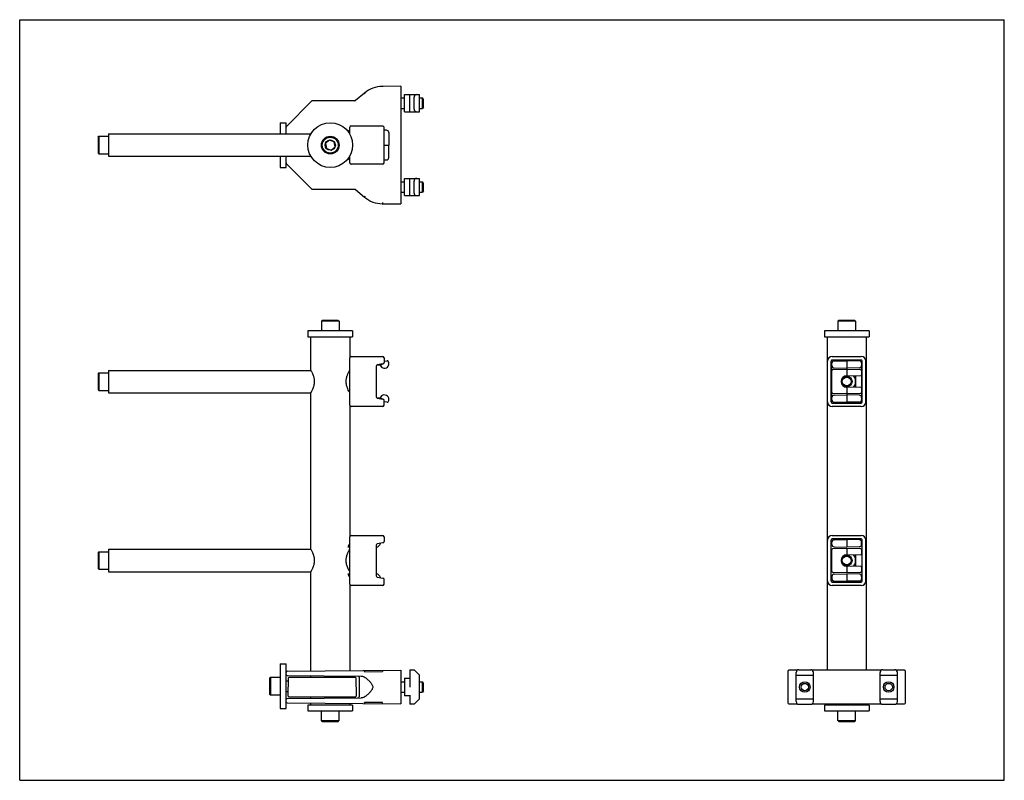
# Model space of a CAD drawing. Header units: inches. Extents: x 0 to 22, y 0 to 17.
import ezdxf

# ---------------------------------------------------------------- set-up
doc = ezdxf.new("R2010")
doc.units = ezdxf.units.IN
doc.header["$LTSCALE"] = 1.21
doc.header["$MEASUREMENT"] = 0
doc.layers.get('0').update_dxf_attribs({"linetype": 'CONTINUOUS'})
for name, color, linetype in [('206189_HH_206189_04_1_BL15', 7, 'CONTINUOUS'), ('206380_1_BL4', 7, 'CONTINUOUS'), ('206381_206381_1_BL6', 7, 'CONTINUOUS'), ('206383_206383_1_BL13', 7, 'CONTINUOUS'), ('206383_206383_1_BL16', 7, 'CONTINUOUS'), ('206397_206397_1_BL17', 7, 'CONTINUOUS'), ('206397_206397_1_BL20', 7, 'CONTINUOUS'), ('206685_1_BL18', 7, 'CONTINUOUS'), ('206685_1_BL5', 7, 'CONTINUOUS'), ('206692_1_BL10', 7, 'CONTINUOUS'), ('206692_1_BL11', 7, 'CONTINUOUS'), ('807_2859_91760A321_1_BL19', 7, 'CONTINUOUS'), ('807_2859_91760A321_1_BL8', 7, 'CONTINUOUS'), ('807_920_1_BL21', 7, 'CONTINUOUS'), ('807_920_1_BL22', 7, 'CONTINUOUS'), ('911_710_911_710_1_BL14', 7, 'CONTINUOUS'), ('911_710_911_710_1_BL2', 7, 'CONTINUOUS'), ('911_710_911_710_1_BL3', 7, 'CONTINUOUS'), ('9206XXM_9206150M_1_BL0', 7, 'CONTINUOUS'), ('9206XXM_9206150M_1_BL9', 7, 'CONTINUOUS'), ('9206XXM_920616M_1_BL12', 7, 'CONTINUOUS'), ('9206XXM_920616M_1_BL7', 7, 'CONTINUOUS'), ('9206XXM_920675M_1_BL1', 7, 'CONTINUOUS')]:
    doc.layers.add(name, color=color, linetype=linetype)

# ---------------------------------------------------------------- blocks, each defined once
blk = doc.blocks.new('9206XXM_9206150M_1_BL0', base_point=(10.174, 11.555))
at = {"layer": '9206XXM_9206150M_1_BL0', "color": 7, "linetype": 'CONTINUOUS'}
for p, q in [((1.75, 14.374), (1.77, 14.394)), ((1.75, 14.374), (1.75, 14.02)), ((1.77, 14.394), (1.77, 14)), ((1.77, 14.394), (1.986, 14.394)), ((1.75, 14.02), (1.77, 14)), ((1.77, 14), (1.986, 14)), ((1.75, 9.09), (1.77, 9.11)), ((1.75, 9.09), (1.75, 8.736)), ((1.77, 9.11), (1.77, 8.716)), ((1.77, 9.11), (1.986, 9.11)), ((1.75, 8.736), (1.77, 8.716)), ((1.77, 8.716), (1.986, 8.716))]:
    blk.add_line(p, q, dxfattribs=at)
for radius in [0.118, 0.0984]:
    blk.add_circle((18.479, 8.913), radius, dxfattribs=at)
blk = doc.blocks.new('9206XXM_920675M_1_BL1', base_point=(12.709, 1.432))
at = {"layer": '9206XXM_920675M_1_BL1', "color": 7, "linetype": 'CONTINUOUS'}
for p, q in [((6.742, 1.334), (6.742, 1.55)), ((7.136, 1.334), (7.136, 1.55)), ((18.283, 1.334), (18.283, 1.55)), ((18.676, 1.334), (18.676, 1.55)), ((6.742, 1.334), (7.136, 1.334)), ((6.762, 1.314), (6.742, 1.334)), ((7.116, 1.314), (7.136, 1.334)), ((18.283, 1.334), (18.676, 1.334)), ((18.302, 1.314), (18.283, 1.334)), ((18.657, 1.314), (18.676, 1.334)), ((6.762, 1.314), (7.116, 1.314)), ((18.302, 1.314), (18.657, 1.314))]:
    blk.add_line(p, q, dxfattribs=at)
blk = doc.blocks.new('911_710_911_710_1_BL2', base_point=(12.709, 1.615))
at = {"layer": '911_710_911_710_1_BL2', "color": 7, "linetype": 'CONTINUOUS'}
for p, q in [((7.439, 1.68), (6.439, 1.68)), ((6.439, 1.68), (6.439, 1.55)), ((6.439, 1.55), (7.439, 1.55)), ((7.439, 1.68), (7.439, 1.55)), ((18.979, 1.68), (17.979, 1.68)), ((17.979, 1.68), (17.979, 1.55)), ((17.979, 1.55), (18.979, 1.55)), ((18.979, 1.68), (18.979, 1.55))]:
    blk.add_line(p, q, dxfattribs=at)
blk = doc.blocks.new('911_710_911_710_1_BL3', base_point=(5.886, 8.151))
at = {"layer": '911_710_911_710_1_BL3', "color": 7, "linetype": 'CONTINUOUS'}
for p, q in [((5.821, 14.697), (5.821, 14.447)), ((5.821, 14.697), (5.951, 14.697)), ((5.951, 14.596), (5.951, 14.697)), ((5.951, 14.447), (5.951, 14.591)), ((5.821, 13.947), (5.821, 13.697)), ((5.951, 13.804), (5.951, 13.947)), ((5.821, 13.697), (5.951, 13.697)), ((5.951, 13.697), (5.951, 13.798)), ((5.821, 2.605), (5.951, 2.605)), ((5.821, 2.605), (5.821, 1.605)), ((5.951, 2.413), (5.951, 2.605)), ((5.951, 1.803), (5.951, 2.406)), ((5.821, 1.605), (5.951, 1.605)), ((5.951, 1.605), (5.951, 1.757))]:
    blk.add_line(p, q, dxfattribs=at)
blk = doc.blocks.new('206380_1_BL4', base_point=(12.873, 8.611))
at = {"layer": '206380_1_BL4', "color": 7, "linetype": 'CONTINUOUS'}
for p, q in [((8.518, 15.512), (8.103, 15.509)), ((8.103, 15.509), (8.103, 15.501)), ((8.518, 15.512), (8.518, 12.882)), ((7.488, 15.185), (6.54, 15.185)), ((7.705, 15.361), (7.504, 15.191)), ((7.721, 15.342), (7.705, 15.361)), ((6.522, 15.178), (5.958, 14.614)), ((5.951, 14.591), (5.951, 14.596)), ((5.951, 13.798), (5.951, 13.804)), ((5.958, 13.781), (6.522, 13.216)), ((6.54, 13.209), (7.488, 13.209)), ((7.504, 13.203), (7.705, 13.034)), ((7.705, 13.034), (7.709, 13.039)), ((8.103, 12.911), (8.103, 12.886)), ((8.103, 12.886), (8.518, 12.882)), ((5.976, 2.438), (8.518, 2.46)), ((7.705, 2.428), (8.103, 2.432)), ((8.103, 2.457), (8.103, 2.432)), ((8.518, 2.46), (8.518, 1.71)), ((17.164, 2.435), (17.164, 1.735)), ((17.374, 2.46), (17.189, 2.46)), ((19.249, 2.46), (17.71, 2.46)), ((19.769, 2.46), (19.585, 2.46)), ((19.794, 1.735), (19.794, 2.435)), ((5.951, 2.406), (5.951, 2.413)), ((5.976, 2.342), (7.628, 2.328)), ((7.583, 2.304), (7.583, 1.867)), ((7.707, 2.305), (7.707, 2.305)), ((7.721, 2.296), (7.721, 2.296)), ((5.951, 1.757), (5.951, 1.803)), ((5.976, 1.828), (7.628, 1.842)), ((7.707, 1.865), (7.707, 1.865)), ((7.721, 1.875), (7.721, 1.875)), ((5.976, 1.732), (8.518, 1.71)), ((8.103, 1.739), (7.705, 1.742)), ((8.103, 1.739), (8.103, 1.738)), ((17.189, 1.71), (17.374, 1.71)), ((17.71, 1.71), (19.249, 1.71)), ((19.585, 1.71), (19.769, 1.71))]:
    blk.add_line(p, q, dxfattribs=at)
for points in [[(7.628, 2.328), (7.64, 2.327), (7.656, 2.325), (7.672, 2.321), (7.686, 2.316), (7.699, 2.31), (7.707, 2.305)], [(7.707, 2.305), (7.711, 2.303), (7.714, 2.301), (7.718, 2.298), (7.721, 2.296)], [(7.721, 2.296), (7.732, 2.287), (7.747, 2.275), (7.762, 2.262), (7.777, 2.249), (7.791, 2.237), (7.805, 2.224), (7.818, 2.211), (7.83, 2.198), (7.842, 2.185), (7.852, 2.171), (7.862, 2.157), (7.871, 2.143), (7.879, 2.129), (7.884, 2.115), (7.888, 2.1), (7.889, 2.086), (7.888, 2.071), (7.885, 2.056), (7.879, 2.042), (7.872, 2.028), (7.863, 2.014), (7.853, 2), (7.842, 1.986), (7.83, 1.973), (7.818, 1.96), (7.805, 1.947), (7.792, 1.934), (7.778, 1.921), (7.763, 1.909), (7.748, 1.896), (7.732, 1.883), (7.721, 1.875)], [(7.707, 1.865), (7.699, 1.86), (7.686, 1.854), (7.671, 1.849), (7.656, 1.845), (7.64, 1.843), (7.628, 1.842)], [(7.721, 1.875), (7.718, 1.872), (7.715, 1.87), (7.711, 1.868), (7.707, 1.865)]]:
    blk.add_lwpolyline(points, dxfattribs=at)
for centre, radius, start, end in [((8.108, 14.884), 0.625, 90.5, 130.2173), ((6.54, 15.16), 0.025, 90, 135), ((7.488, 15.21), 0.025, 270, 310.2173), ((5.976, 14.596), 0.025, 135, 180), ((5.976, 13.798), 0.025, 180, 225), ((6.54, 13.234), 0.025, 225, 270), ((7.488, 13.184), 0.025, 49.7827, 90), ((8.108, 13.511), 0.625, 229.7827, 269.5), ((9.867, 11.236), 2.812, 139.7635, 140.1219), ((5.976, 2.413), 0.025, 90.5, 180), ((5.976, 2.367), 0.025, 181.3107, 269.5), ((7.558, 2.304), 0.025, 359.9999, 89.5), ((5.976, 1.803), 0.025, 90.5, 180), ((7.558, 1.867), 0.025, 270.5, 0.0003), ((5.976, 1.757), 0.025, 180, 269.5), ((10.24, 1.719), 2.138, 179.4815, 179.9433)]:
    blk.add_arc(centre, radius, start, end, dxfattribs=at)
for centre, major_axis, start_param, end_param in [((17.189, 2.435), (0.0177, -0.0177), 2.356233, 3.926953), ((19.769, 2.435), (0.0177, 0.0177), -0.78536, 0.78536), ((17.189, 1.735), (-0.0177, -0.0177), -0.78536, 0.78536), ((19.769, 1.735), (-0.0177, 0.0177), 2.356233, 3.926953)]:
    blk.add_ellipse(centre, major_axis=major_axis, ratio=0.999924, start_param=start_param, end_param=end_param, dxfattribs=at)
for points, knots in [([(7.705, 2.428), (7.705, 2.43), (7.705, 2.433), (7.706, 2.438), (7.707, 2.442), (7.709, 2.445), (7.709, 2.446)], [0, 0, 0, 0, 0.263862, 0.521914, 0.768712, 1, 1, 1, 1]), ([(7.709, 2.446), (7.71, 2.447), (7.712, 2.449), (7.714, 2.451), (7.717, 2.453), (7.72, 2.453), (7.721, 2.453)], [0, 0, 0, 0, 0.280144, 0.536953, 0.77417, 1, 1, 1, 1]), ([(7.721, 1.717), (7.72, 1.717), (7.717, 1.718), (7.714, 1.719), (7.712, 1.721), (7.709, 1.725), (7.707, 1.728), (7.706, 1.733), (7.705, 1.737), (7.705, 1.741), (7.705, 1.742)], [0, 0, 0, 0, 0.097599, 0.20024, 0.311229, 0.432409, 0.563699, 0.70373, 0.850313, 1, 1, 1, 1])]:
    blk.add_open_spline(points, degree=3, knots=knots, dxfattribs=at)
blk = doc.blocks.new('206685_1_BL5', base_point=(13.165, 7.576))
at = {"layer": '206685_1_BL5', "color": 7, "linetype": 'CONTINUOUS'}
for p, q in [((8.596, 13.453), (8.93, 13.453)), ((8.596, 13.067), (8.596, 13.453)), ((8.714, 13.067), (8.714, 13.453)), ((8.93, 13.067), (8.93, 13.453)), ((8.812, 13.126), (8.812, 13.394)), ((8.596, 13.067), (8.93, 13.067)), ((8.714, 2.471), (8.812, 2.471)), ((8.714, 2.471), (8.714, 2.085)), ((8.812, 2.471), (8.93, 2.353)), ((17.408, 2.471), (17.676, 2.471)), ((8.596, 2.28), (8.714, 2.28)), ((8.596, 2.28), (8.596, 1.89)), ((8.93, 1.818), (8.93, 2.353)), ((17.349, 1.758), (17.349, 2.412)), ((17.349, 2.353), (17.735, 2.353)), ((17.735, 1.758), (17.735, 2.412)), ((8.714, 1.89), (8.596, 1.89)), ((8.714, 1.906), (8.714, 1.699)), ((8.93, 1.818), (8.812, 1.699)), ((17.349, 1.818), (17.735, 1.818)), ((8.812, 1.699), (8.714, 1.699)), ((17.408, 1.699), (17.676, 1.699))]:
    blk.add_line(p, q, dxfattribs=at)
for centre, start, end in [((17.408, 2.412), 90, 180), ((17.676, 2.412), 0, 90), ((17.408, 1.758), 180, 270), ((17.676, 1.758), 270, 360)]:
    blk.add_arc(centre, 0.0591, start, end, dxfattribs=at)
for centre, start_param, end_param in [((8.871, 13.394), 0, 1.570796), ((8.871, 13.126), -4.712389, -3.141593)]:
    blk.add_ellipse(centre, major_axis=(0, 0.0591), ratio=1, start_param=start_param, end_param=end_param, dxfattribs=at)
blk = doc.blocks.new('206381_206381_1_BL6', base_point=(6.759, 2.085))
at = {"layer": '206381_206381_1_BL6', "color": 7, "linetype": 'CONTINUOUS'}
for p, q in [((6, 1.884), (6.007, 2.287)), ((6.022, 2.302), (7.495, 2.302)), ((7.51, 2.287), (7.517, 1.884)), ((6.015, 1.868), (7.502, 1.868))]:
    blk.add_line(p, q, dxfattribs=at)
for centre, start, end in [((6.022, 2.287), 90, 179), ((7.495, 2.287), 1, 90), ((6.015, 1.883), 179, 270), ((7.502, 1.883), 270, 1)]:
    blk.add_arc(centre, 0.015, start, end, dxfattribs=at)
blk = doc.blocks.new('9206XXM_920616M_1_BL7', base_point=(5.795, 2.105))
at = {"layer": '9206XXM_920616M_1_BL7', "color": 7, "linetype": 'CONTINUOUS'}
for p, q in [((5.585, 2.282), (5.604, 2.302)), ((5.585, 2.282), (5.585, 1.928)), ((5.604, 2.302), (5.821, 2.302)), ((5.604, 2.302), (5.604, 1.908)), ((5.951, 2.223), (6.006, 2.223)), ((5.951, 1.987), (6.002, 1.987)), ((5.585, 1.928), (5.604, 1.908)), ((5.604, 1.908), (5.821, 1.908))]:
    blk.add_line(p, q, dxfattribs=at)
blk = doc.blocks.new('807_2859_91760A321_1_BL8', base_point=(13.089, 7.672))
at = {"layer": '807_2859_91760A321_1_BL8', "color": 7, "linetype": 'CONTINUOUS'}
for p, q in [((8.518, 13.378), (8.596, 13.378)), ((8.93, 13.378), (8.998, 13.378)), ((9.023, 13.342), (8.998, 13.378)), ((8.998, 13.142), (8.998, 13.378)), ((9.023, 13.177), (9.023, 13.342)), ((8.518, 13.142), (8.596, 13.142)), ((8.93, 13.142), (8.998, 13.142)), ((9.023, 13.177), (8.998, 13.142)), ((8.518, 2.203), (8.596, 2.203)), ((8.93, 2.203), (8.998, 2.203)), ((9.023, 2.168), (8.998, 2.203)), ((8.998, 1.967), (8.998, 2.203)), ((9.023, 2.003), (8.998, 1.967)), ((9.023, 2.003), (9.023, 2.168)), ((8.518, 1.967), (8.596, 1.967)), ((8.93, 1.967), (8.998, 1.967))]:
    blk.add_line(p, q, dxfattribs=at)
for radius in [0.118, 0.0825]:
    blk.add_circle((17.542, 2.085), radius, dxfattribs=at)
blk = doc.blocks.new('9206XXM_9206150M_1_BL9', base_point=(10.174, 4.913))
at = {"layer": '9206XXM_9206150M_1_BL9', "color": 7, "linetype": 'CONTINUOUS'}
for p, q in [((1.75, 5.09), (1.77, 5.11)), ((1.75, 5.09), (1.75, 4.736)), ((1.77, 5.11), (1.77, 4.716)), ((1.77, 5.11), (1.986, 5.11)), ((1.75, 4.736), (1.77, 4.716)), ((1.77, 4.716), (1.986, 4.716))]:
    blk.add_line(p, q, dxfattribs=at)
for radius in [0.118, 0.0984]:
    blk.add_circle((18.479, 4.913), radius, dxfattribs=at)
blk = doc.blocks.new('206692_1_BL10', base_point=(4.681, 11.555))
at = {"layer": '206692_1_BL10', "color": 7, "linetype": 'CONTINUOUS'}
for p, q in [((1.986, 14.447), (1.986, 13.947)), ((1.986, 14.447), (6.506, 14.447)), ((7.372, 14.447), (7.376, 14.447)), ((1.986, 13.947), (6.506, 13.947)), ((7.372, 13.947), (7.376, 13.947)), ((1.986, 9.163), (1.986, 8.663)), ((1.986, 9.163), (6.504, 9.163)), ((7.373, 9.163), (7.376, 9.163)), ((1.986, 8.663), (6.504, 8.663)), ((7.373, 8.663), (7.376, 8.663))]:
    blk.add_line(p, q, dxfattribs=at)
blk = doc.blocks.new('206692_1_BL11', base_point=(4.245, 4.913))
at = {"layer": '206692_1_BL11', "color": 7, "linetype": 'CONTINUOUS'}
for p, q in [((1.986, 5.163), (1.986, 4.663)), ((1.986, 5.163), (6.504, 5.163)), ((1.986, 4.663), (6.504, 4.663))]:
    blk.add_line(p, q, dxfattribs=at)
blk = doc.blocks.new('9206XXM_920616M_1_BL12', base_point=(12.709, 12.219))
at = {"layer": '9206XXM_920616M_1_BL12', "color": 7, "linetype": 'CONTINUOUS'}
for p, q in [((6.916, 14.309), (6.831, 14.233)), ((7.024, 14.273), (6.916, 14.309)), ((6.831, 14.233), (6.854, 14.122)), ((6.854, 14.122), (6.961, 14.086)), ((6.961, 14.086), (7.047, 14.161)), ((7.047, 14.161), (7.024, 14.273)), ((6.762, 10.279), (6.742, 10.26)), ((6.742, 10.26), (6.742, 10.043)), ((7.136, 10.26), (6.742, 10.26)), ((7.116, 10.279), (6.762, 10.279)), ((7.116, 10.279), (7.136, 10.26)), ((7.136, 10.26), (7.136, 10.043)), ((18.302, 10.279), (18.283, 10.26)), ((18.283, 10.26), (18.283, 10.043)), ((18.676, 10.26), (18.283, 10.26)), ((18.657, 10.279), (18.302, 10.279)), ((18.657, 10.279), (18.676, 10.26)), ((18.676, 10.26), (18.676, 10.043))]:
    blk.add_line(p, q, dxfattribs=at)
for radius in [0.197, 0.177, 0.114]:
    blk.add_circle((6.939, 14.197), radius, dxfattribs=at)
blk = doc.blocks.new('206383_206383_1_BL13', base_point=(13.142, 4.913))
at = {"layer": '206383_206383_1_BL13', "color": 7, "linetype": 'CONTINUOUS'}
for p, q in [((7.376, 4.382), (7.376, 5.444)), ((7.406, 5.474), (8.111, 5.474)), ((8.117, 5.308), (7.99, 5.283)), ((8.141, 5.444), (8.141, 5.338)), ((18.052, 4.457), (18.052, 5.369)), ((18.132, 4.457), (18.132, 5.369)), ((18.157, 5.474), (18.802, 5.474)), ((18.802, 5.394), (18.157, 5.394)), ((18.827, 4.457), (18.827, 5.369)), ((18.907, 4.457), (18.907, 5.369)), ((7.966, 5.253), (7.966, 4.573)), ((7.99, 4.544), (8.117, 4.518)), ((8.141, 4.382), (8.141, 4.489)), ((18.157, 4.432), (18.802, 4.432)), ((8.111, 4.352), (7.406, 4.352)), ((18.802, 4.352), (18.157, 4.352))]:
    blk.add_line(p, q, dxfattribs=at)
for centre, radius, start, end in [((7.406, 5.444), 0.03, 90, 180), ((7.996, 5.253), 0.03, 101.5, 180), ((8.111, 5.444), 0.03, 0, 90), ((8.111, 5.338), 0.03, 281.5, 360), ((18.157, 5.369), 0.105, 90, 180), ((18.157, 5.369), 0.025, 90, 180), ((18.802, 5.369), 0.105, 0, 90), ((18.802, 5.369), 0.025, 0, 90), ((7.996, 4.573), 0.03, 180, 258.5), ((8.111, 4.489), 0.03, 0, 78.5), ((18.157, 4.457), 0.105, 180, 270), ((18.157, 4.457), 0.025, 180, 270), ((18.802, 4.457), 0.105, 270, 360), ((18.802, 4.457), 0.025, 270, 360), ((7.406, 4.382), 0.03, 180, 270), ((8.111, 4.382), 0.03, 270, 360)]:
    blk.add_arc(centre, radius, start, end, dxfattribs=at)
blk = doc.blocks.new('911_710_911_710_1_BL14', base_point=(12.709, 12.305))
at = {"layer": '911_710_911_710_1_BL14', "color": 7, "linetype": 'CONTINUOUS'}
for p, q in [((6.439, 10.043), (6.439, 9.913)), ((7.439, 10.043), (6.439, 10.043)), ((6.439, 9.913), (7.439, 9.913)), ((7.439, 10.043), (7.439, 9.913)), ((17.979, 10.043), (17.979, 9.913)), ((18.979, 10.043), (17.979, 10.043)), ((17.979, 9.913), (18.979, 9.913)), ((18.979, 10.043), (18.979, 9.913))]:
    blk.add_line(p, q, dxfattribs=at)
blk.add_circle((6.939, 14.197), 0.5, dxfattribs=at)
blk = doc.blocks.new('206189_HH_206189_04_1_BL15', base_point=(12.709, 5.797))
at = {"layer": '206189_HH_206189_04_1_BL15', "color": 7, "linetype": 'CONTINUOUS'}
for p, q in [((6.501, 9.913), (6.501, 9.168)), ((7.376, 9.913), (7.376, 9.444)), ((18.042, 9.913), (18.042, 2.46)), ((18.917, 9.913), (18.917, 2.46)), ((7.375, 9.167), (7.376, 9.168)), ((6.501, 8.658), (6.501, 5.168)), ((7.376, 8.658), (7.373, 8.664)), ((7.376, 8.382), (7.376, 5.444)), ((6.501, 4.658), (6.501, 2.443)), ((7.376, 4.382), (7.376, 2.45)), ((6.501, 2.338), (6.501, 2.302)), ((7.376, 2.33), (7.376, 2.302)), ((6.501, 1.868), (6.501, 1.833)), ((7.376, 1.868), (7.376, 1.84)), ((6.501, 1.728), (6.501, 1.68)), ((7.376, 1.72), (7.376, 1.68)), ((18.042, 1.71), (18.042, 1.68)), ((18.917, 1.71), (18.917, 1.68))]:
    blk.add_line(p, q, dxfattribs=at)
for points, knots in [([(6.501, 9.168), (6.502, 9.167), (6.506, 9.16), (6.514, 9.145), (6.527, 9.122), (6.538, 9.098), (6.548, 9.075), (6.556, 9.055), (6.564, 9.034), (6.57, 9.012), (6.576, 8.988), (6.58, 8.964), (6.583, 8.939), (6.583, 8.922), (6.583, 8.913)], [0, 0, 0, 0, 0.021862, 0.08515, 0.184099, 0.311917, 0.384699, 0.462487, 0.544664, 0.630689, 0.719945, 0.811799, 0.90553, 1, 1, 1, 1]), ([(7.294, 8.913), (7.294, 8.921), (7.295, 8.937), (7.297, 8.96), (7.301, 8.983), (7.307, 9.012), (7.316, 9.04), (7.325, 9.066), (7.335, 9.088), (7.346, 9.113), (7.359, 9.137), (7.368, 9.154), (7.374, 9.163), (7.375, 9.167)], [0, 0, 0, 0, 0.088549, 0.176493, 0.262909, 0.3472, 0.507235, 0.582071, 0.652801, 0.779839, 0.88368, 0.958847, 1, 1, 1, 1]), ([(6.583, 8.913), (6.583, 8.905), (6.583, 8.888), (6.579, 8.854), (6.573, 8.823), (6.564, 8.792), (6.556, 8.771), (6.549, 8.752), (6.539, 8.729), (6.529, 8.708), (6.519, 8.69), (6.513, 8.679), (6.508, 8.67), (6.505, 8.664), (6.503, 8.66), (6.502, 8.659), (6.501, 8.658)], [0, 0, 0, 0, 0.094462, 0.188146, 0.36913, 0.45514, 0.537325, 0.615121, 0.687907, 0.815767, 0.869303, 0.914767, 0.951313, 0.978107, 0.994467, 1, 1, 1, 1]), ([(7.373, 8.664), (7.367, 8.674), (7.351, 8.703), (7.332, 8.744), (7.315, 8.788), (7.306, 8.82), (7.3, 8.847), (7.297, 8.869), (7.295, 8.891), (7.294, 8.906), (7.294, 8.913)], [0, 0, 0, 0, 0.138673, 0.372182, 0.514141, 0.668435, 0.7492, 0.831809, 0.915675, 1, 1, 1, 1]), ([(6.501, 5.168), (6.502, 5.167), (6.506, 5.16), (6.514, 5.145), (6.527, 5.122), (6.538, 5.098), (6.548, 5.075), (6.556, 5.055), (6.564, 5.034), (6.57, 5.012), (6.576, 4.988), (6.58, 4.964), (6.583, 4.939), (6.583, 4.922), (6.583, 4.913)], [0, 0, 0, 0, 0.021862, 0.08515, 0.184099, 0.311917, 0.384699, 0.462487, 0.544664, 0.630689, 0.719945, 0.811799, 0.90553, 1, 1, 1, 1]), ([(7.294, 4.913), (7.294, 4.921), (7.295, 4.937), (7.297, 4.96), (7.301, 4.983), (7.307, 5.012), (7.316, 5.04), (7.325, 5.066), (7.335, 5.088), (7.346, 5.113), (7.359, 5.137), (7.368, 5.154), (7.374, 5.163), (7.375, 5.167)], [0, 0, 0, 0, 0.088549, 0.176493, 0.262909, 0.3472, 0.507235, 0.582071, 0.652801, 0.779839, 0.88368, 0.958847, 1, 1, 1, 1]), ([(6.583, 4.913), (6.583, 4.905), (6.583, 4.888), (6.579, 4.854), (6.573, 4.823), (6.564, 4.792), (6.556, 4.771), (6.549, 4.752), (6.539, 4.729), (6.529, 4.708), (6.519, 4.69), (6.513, 4.679), (6.508, 4.67), (6.505, 4.664), (6.503, 4.66), (6.502, 4.659), (6.501, 4.658)], [0, 0, 0, 0, 0.094462, 0.188146, 0.36913, 0.45514, 0.537325, 0.615121, 0.687907, 0.815767, 0.869303, 0.914767, 0.951313, 0.978107, 0.994467, 1, 1, 1, 1]), ([(7.373, 4.664), (7.367, 4.674), (7.351, 4.703), (7.332, 4.744), (7.315, 4.788), (7.306, 4.82), (7.3, 4.847), (7.297, 4.869), (7.295, 4.891), (7.294, 4.906), (7.294, 4.913)], [0, 0, 0, 0, 0.138673, 0.372182, 0.514141, 0.668435, 0.7492, 0.831809, 0.915675, 1, 1, 1, 1])]:
    blk.add_open_spline(points, degree=3, knots=knots, dxfattribs=at)
blk = doc.blocks.new('206383_206383_1_BL16', base_point=(13.142, 11.488))
at = {"layer": '206383_206383_1_BL16', "color": 7, "linetype": 'CONTINUOUS'}
for p, q in [((7.376, 14.439), (7.376, 14.595)), ((7.406, 14.625), (8.111, 14.625)), ((8.141, 13.8), (8.141, 14.595)), ((7.376, 13.8), (7.376, 13.956)), ((8.111, 13.77), (7.406, 13.77)), ((7.406, 9.474), (8.111, 9.474)), ((18.157, 9.474), (18.802, 9.474)), ((7.376, 8.382), (7.376, 9.444)), ((7.966, 9.253), (7.966, 8.573)), ((8.117, 9.308), (7.99, 9.283)), ((8.141, 9.444), (8.141, 9.338)), ((18.052, 8.457), (18.052, 9.369)), ((18.132, 8.457), (18.132, 9.369)), ((18.802, 9.394), (18.157, 9.394)), ((18.827, 8.457), (18.827, 9.369)), ((18.907, 8.457), (18.907, 9.369)), ((7.99, 8.544), (8.117, 8.518)), ((8.141, 8.382), (8.141, 8.489)), ((18.157, 8.432), (18.802, 8.432)), ((8.111, 8.352), (7.406, 8.352)), ((18.802, 8.352), (18.157, 8.352))]:
    blk.add_line(p, q, dxfattribs=at)
for centre, radius, start, end in [((7.406, 14.595), 0.03, 90, 180), ((8.111, 14.595), 0.03, 0, 90), ((7.406, 13.8), 0.03, 180, 270), ((8.111, 13.8), 0.03, 270, 360), ((7.406, 9.444), 0.03, 90, 180), ((8.111, 9.444), 0.03, 0, 90), ((18.157, 9.369), 0.105, 90, 180), ((18.802, 9.369), 0.105, 0, 90), ((7.996, 9.253), 0.03, 101.5, 180), ((8.111, 9.338), 0.03, 281.5, 360), ((18.157, 9.369), 0.025, 90, 180), ((18.802, 9.369), 0.025, 0, 90), ((7.406, 8.382), 0.03, 180, 270), ((7.996, 8.573), 0.03, 180, 258.5), ((8.111, 8.382), 0.03, 270, 360), ((8.111, 8.489), 0.03, 0, 78.5), ((18.157, 8.457), 0.105, 180, 270), ((18.157, 8.457), 0.025, 180, 270), ((18.802, 8.457), 0.105, 270, 360), ((18.802, 8.457), 0.025, 270, 360)]:
    blk.add_arc(centre, radius, start, end, dxfattribs=at)
blk = doc.blocks.new('206397_206397_1_BL17', base_point=(13.392, 11.489))
at = {"layer": '206397_206397_1_BL17', "color": 7, "linetype": 'CONTINUOUS'}
for p, q in [((8.195, 14.53), (8.141, 14.53)), ((8.245, 14.481), (8.25, 14.197)), ((8.141, 14.197), (8.25, 14.197)), ((8.245, 13.914), (8.25, 14.197)), ((8.141, 13.865), (8.195, 13.865)), ((8.056, 9.28), (7.972, 9.27)), ((8.141, 9.371), (8.207, 9.379)), ((18.147, 8.504), (18.147, 9.322)), ((18.196, 9.374), (18.479, 9.379)), ((18.479, 9.379), (18.479, 9.179)), ((18.763, 9.374), (18.479, 9.379)), ((18.812, 9.322), (18.812, 8.504)), ((18.479, 9.179), (18.162, 9.174)), ((18.196, 9.218), (18.479, 9.213)), ((18.763, 9.218), (18.479, 9.213)), ((18.797, 9.174), (18.479, 9.179)), ((18.479, 9.179), (18.479, 9.164)), ((18.479, 9.164), (18.479, 9.054)), ((18.479, 9.054), (18.479, 9.039)), ((18.479, 9.039), (18.797, 9.045)), ((18.162, 8.653), (18.479, 8.647)), ((18.196, 8.608), (18.479, 8.613)), ((18.797, 8.782), (18.479, 8.787)), ((18.479, 8.772), (18.479, 8.787)), ((18.479, 8.772), (18.479, 8.662)), ((18.479, 8.647), (18.479, 8.662)), ((18.479, 8.647), (18.797, 8.653)), ((18.479, 8.647), (18.479, 8.448)), ((18.763, 8.608), (18.479, 8.613)), ((7.972, 8.556), (8.056, 8.546)), ((8.207, 8.448), (8.141, 8.456)), ((18.196, 8.452), (18.479, 8.448)), ((18.763, 8.452), (18.479, 8.448))]:
    blk.add_line(p, q, dxfattribs=at)
for points in [[(18.196, 9.374), (18.193, 9.374), (18.188, 9.373), (18.182, 9.372), (18.177, 9.37), (18.172, 9.367), (18.168, 9.364), (18.163, 9.36), (18.159, 9.356), (18.156, 9.351), (18.153, 9.346), (18.15, 9.34), (18.148, 9.334), (18.147, 9.328), (18.147, 9.322)], [(18.812, 9.322), (18.812, 9.328), (18.81, 9.334), (18.809, 9.34), (18.806, 9.346), (18.803, 9.351), (18.8, 9.356), (18.796, 9.36), (18.791, 9.364), (18.786, 9.367), (18.782, 9.37), (18.776, 9.372), (18.771, 9.373), (18.766, 9.374), (18.763, 9.374)], [(18.147, 8.504), (18.147, 8.498), (18.148, 8.492), (18.15, 8.486), (18.153, 8.48), (18.156, 8.475), (18.159, 8.47), (18.163, 8.466), (18.168, 8.462), (18.172, 8.459), (18.177, 8.457), (18.182, 8.455), (18.188, 8.453), (18.193, 8.453), (18.196, 8.452)], [(18.763, 8.452), (18.766, 8.453), (18.771, 8.453), (18.776, 8.455), (18.782, 8.457), (18.786, 8.459), (18.791, 8.462), (18.796, 8.466), (18.8, 8.47), (18.803, 8.475), (18.806, 8.48), (18.809, 8.486), (18.81, 8.492), (18.812, 8.498), (18.812, 8.504)]]:
    blk.add_lwpolyline(points, dxfattribs=at)
for centre, radius, start, end in [((8.195, 14.48), 0.05, 1, 90), ((8.195, 13.915), 0.05, 270, 359), ((8.15, 9.313), 0.1, 199.351, 30.6757), ((8.329, 9.11), 0.322, 146.9295, 148.0684), ((8.211, 9.349), 0.03, 30.6757, 96.8225), ((18.197, 9.268), 0.05, 180, 269), ((18.762, 9.268), 0.05, 271, 360), ((18.162, 9.159), 0.015, 91, 180), ((18.479, 8.913), 0.126, 90, 270), ((18.797, 9.159), 0.015, 0, 89), ((18.797, 9.06), 0.015, 271, 0), ((8.15, 8.513), 0.1, 329.3243, 160.649), ((18.162, 8.668), 0.015, 180, 269), ((18.197, 8.558), 0.05, 91, 180), ((18.762, 8.558), 0.05, 0, 89), ((18.797, 8.767), 0.015, 0, 89), ((18.797, 8.668), 0.015, 271, 0), ((8.329, 8.716), 0.322, 211.9316, 213.0705), ((8.211, 8.478), 0.03, 263.1775, 329.3243)]:
    blk.add_arc(centre, radius, start, end, dxfattribs=at)
for points, knots in [([(8.06, 9.285), (8.06, 9.285), (8.06, 9.286), (8.06, 9.286), (8.06, 9.286), (8.06, 9.286), (8.06, 9.286), (8.06, 9.286), (8.061, 9.286), (8.061, 9.286), (8.062, 9.286), (8.063, 9.286), (8.063, 9.286), (8.064, 9.286), (8.066, 9.287), (8.067, 9.287), (8.068, 9.287), (8.071, 9.287), (8.073, 9.288), (8.074, 9.288)], [0, 0, 0, 0, 0.002604, 0.007012, 0.013329, 0.021584, 0.031785, 0.043933, 0.07406, 0.111921, 0.157416, 0.210427, 0.270838, 0.338518, 0.413302, 0.495018, 0.583491, 0.779826, 1, 1, 1, 1]), ([(8.074, 9.288), (8.075, 9.288), (8.076, 9.288), (8.078, 9.289), (8.079, 9.289), (8.081, 9.29), (8.083, 9.291), (8.086, 9.293), (8.089, 9.295), (8.093, 9.297), (8.097, 9.3), (8.1, 9.303), (8.103, 9.305), (8.104, 9.306)], [0, 0, 0, 0, 0.050296, 0.102716, 0.157292, 0.213983, 0.272675, 0.3332, 0.45902, 0.58997, 0.724615, 0.861664, 1, 1, 1, 1]), ([(8.074, 8.539), (8.073, 8.539), (8.071, 8.539), (8.068, 8.539), (8.067, 8.54), (8.066, 8.54), (8.064, 8.54), (8.063, 8.54), (8.063, 8.54), (8.062, 8.54), (8.061, 8.541), (8.061, 8.541), (8.06, 8.541), (8.06, 8.541), (8.06, 8.541), (8.06, 8.541), (8.06, 8.541), (8.06, 8.541), (8.06, 8.541), (8.06, 8.541)], [0, 0, 0, 0, 0.220174, 0.416509, 0.504982, 0.586698, 0.661482, 0.729162, 0.789573, 0.842584, 0.888079, 0.92594, 0.956067, 0.968215, 0.978416, 0.986671, 0.992988, 0.997396, 1, 1, 1, 1]), ([(8.074, 8.539), (8.075, 8.539), (8.076, 8.538), (8.078, 8.538), (8.079, 8.537), (8.081, 8.536), (8.083, 8.535), (8.086, 8.534), (8.089, 8.532), (8.093, 8.529), (8.097, 8.527), (8.1, 8.524), (8.103, 8.522), (8.104, 8.521)], [0, 0, 0, 0, 0.050296, 0.102716, 0.157292, 0.213984, 0.272676, 0.333201, 0.459021, 0.589971, 0.724616, 0.861664, 1, 1, 1, 1])]:
    blk.add_open_spline(points, degree=3, knots=knots, dxfattribs=at)
blk = doc.blocks.new('206685_1_BL18', base_point=(14.103, 8.514))
at = {"layer": '206685_1_BL18', "color": 7, "linetype": 'CONTINUOUS'}
for p, q in [((8.596, 15.328), (8.93, 15.328)), ((8.596, 14.942), (8.596, 15.328)), ((8.714, 14.942), (8.714, 15.328)), ((8.812, 15.001), (8.812, 15.269)), ((8.93, 14.942), (8.93, 15.328)), ((8.596, 14.942), (8.93, 14.942)), ((19.283, 2.471), (19.551, 2.471)), ((19.224, 1.758), (19.224, 2.412)), ((19.224, 2.353), (19.61, 2.353)), ((19.61, 1.758), (19.61, 2.412)), ((19.224, 1.818), (19.61, 1.818)), ((19.283, 1.699), (19.551, 1.699))]:
    blk.add_line(p, q, dxfattribs=at)
for centre, start, end in [((19.283, 2.412), 90, 180), ((19.551, 2.412), 0, 90), ((19.283, 1.758), 180, 270), ((19.551, 1.758), 270, 360)]:
    blk.add_arc(centre, 0.0591, start, end, dxfattribs=at)
for centre, start_param, end_param in [((8.871, 15.269), 1.570796, 3.141593), ((8.871, 15.001), -3.141593, -1.570796)]:
    blk.add_ellipse(centre, major_axis=(0.0591, 0), ratio=1, start_param=start_param, end_param=end_param, dxfattribs=at)
blk = doc.blocks.new('807_2859_91760A321_1_BL19', base_point=(14.026, 8.61))
at = {"layer": '807_2859_91760A321_1_BL19', "color": 7, "linetype": 'CONTINUOUS'}
for p, q in [((8.518, 15.253), (8.596, 15.253)), ((8.93, 15.253), (8.998, 15.253)), ((8.998, 15.017), (8.998, 15.253)), ((9.023, 15.217), (8.998, 15.253)), ((9.023, 15.052), (9.023, 15.217)), ((8.518, 15.017), (8.596, 15.017)), ((8.93, 15.017), (8.998, 15.017)), ((9.023, 15.052), (8.998, 15.017))]:
    blk.add_line(p, q, dxfattribs=at)
for radius in [0.118, 0.0825]:
    blk.add_circle((19.417, 2.085), radius, dxfattribs=at)
blk = doc.blocks.new('206397_206397_1_BL20', base_point=(13.075, 9.487))
at = {"layer": '206397_206397_1_BL20', "color": 7, "linetype": 'CONTINUOUS'}
for p, q in [((18.147, 5.249), (18.147, 5.322)), ((18.196, 5.374), (18.479, 5.379)), ((18.763, 5.374), (18.479, 5.379)), ((18.479, 5.379), (18.479, 5.213)), ((18.812, 5.249), (18.812, 5.322)), ((18.147, 4.668), (18.147, 5.159)), ((18.479, 5.179), (18.162, 5.174)), ((18.196, 5.218), (18.479, 5.213)), ((18.763, 5.218), (18.479, 5.213)), ((18.797, 5.174), (18.479, 5.179)), ((18.479, 5.179), (18.479, 5.164)), ((18.479, 5.164), (18.479, 5.054)), ((18.812, 5.159), (18.812, 5.06)), ((18.479, 5.054), (18.479, 5.039)), ((18.479, 5.039), (18.797, 5.045)), ((18.162, 4.653), (18.479, 4.647)), ((18.797, 4.782), (18.479, 4.787)), ((18.479, 4.772), (18.479, 4.787)), ((18.479, 4.772), (18.479, 4.662)), ((18.479, 4.647), (18.479, 4.662)), ((18.479, 4.647), (18.797, 4.653)), ((18.812, 4.767), (18.812, 4.668)), ((18.147, 4.577), (18.147, 4.504)), ((18.196, 4.608), (18.479, 4.613)), ((18.196, 4.452), (18.479, 4.448)), ((18.763, 4.608), (18.479, 4.613)), ((18.479, 4.613), (18.479, 4.448)), ((18.763, 4.452), (18.479, 4.448)), ((18.812, 4.577), (18.812, 4.504))]:
    blk.add_line(p, q, dxfattribs=at)
for points in [[(18.196, 5.374), (18.193, 5.374), (18.188, 5.373), (18.182, 5.372), (18.177, 5.37), (18.172, 5.367), (18.168, 5.364), (18.163, 5.36), (18.159, 5.356), (18.156, 5.351), (18.153, 5.346), (18.15, 5.34), (18.148, 5.334), (18.147, 5.328), (18.147, 5.322)], [(18.812, 5.322), (18.812, 5.328), (18.81, 5.334), (18.809, 5.34), (18.806, 5.346), (18.803, 5.351), (18.8, 5.356), (18.796, 5.36), (18.791, 5.364), (18.786, 5.367), (18.782, 5.37), (18.776, 5.372), (18.771, 5.373), (18.766, 5.374), (18.763, 5.374)], [(18.147, 4.504), (18.147, 4.498), (18.148, 4.492), (18.15, 4.486), (18.153, 4.48), (18.156, 4.475), (18.159, 4.47), (18.163, 4.466), (18.168, 4.462), (18.172, 4.459), (18.177, 4.457), (18.182, 4.455), (18.188, 4.453), (18.193, 4.453), (18.196, 4.452)], [(18.763, 4.452), (18.766, 4.453), (18.771, 4.453), (18.776, 4.455), (18.782, 4.457), (18.786, 4.459), (18.791, 4.462), (18.796, 4.466), (18.8, 4.47), (18.803, 4.475), (18.806, 4.48), (18.809, 4.486), (18.81, 4.492), (18.812, 4.498), (18.812, 4.504)]]:
    blk.add_lwpolyline(points, dxfattribs=at)
for centre, radius, start, end in [((7.392, 14.48), 0.05, 108.8212, 167.6334), ((7.392, 13.915), 0.05, 192.2881, 251.1788), ((7.443, 5.204), 0.105, 129.1099, 180), ((7.961, 5.313), 0.1, 273.3324, 350.347), ((18.197, 5.268), 0.05, 180, 269), ((18.162, 5.159), 0.015, 91, 180), ((18.762, 5.268), 0.05, 271, 360), ((18.797, 5.159), 0.015, 0, 89), ((18.479, 4.913), 0.126, 90, 270), ((18.797, 5.06), 0.015, 271, 0), ((7.443, 4.622), 0.105, 180, 230.8901), ((18.162, 4.668), 0.015, 180, 269), ((18.797, 4.767), 0.015, 0, 89), ((18.797, 4.668), 0.015, 271, 0), ((7.961, 4.513), 0.1, 9.653, 86.6676), ((18.197, 4.558), 0.05, 91, 180), ((18.762, 4.558), 0.05, 0, 89)]:
    blk.add_arc(centre, radius, start, end, dxfattribs=at)
blk = doc.blocks.new('807_920_1_BL21', base_point=(18.652, 8.913))
at = {"layer": '807_920_1_BL21', "color": 7, "linetype": 'CONTINUOUS'}
blk.add_line((18.676, 9.043), (18.676, 8.784), dxfattribs=at)
blk.add_arc((18.479, 8.913), 0.197, 319.2051, 40.7949, dxfattribs=at)
blk = doc.blocks.new('807_920_1_BL22', base_point=(18.652, 4.913))
at = {"layer": '807_920_1_BL22', "color": 7, "linetype": 'CONTINUOUS'}
blk.add_line((18.676, 5.043), (18.676, 4.784), dxfattribs=at)
blk.add_arc((18.479, 4.913), 0.197, 319.2051, 40.7949, dxfattribs=at)

msp = doc.modelspace()

# ---------------------------------------------------------------- linework, layer by layer
at = {"color": 7, "linetype": 'CONTINUOUS'}
for p, q in [((0, 0), (0, 17)), ((0, 17), (22, 17)), ((22, 0), (22, 17)), ((0, 0), (22, 0))]:
    msp.add_line(p, q, dxfattribs=at)

# ---------------------------------------------------------------- block references
at = {"layer": '206189_HH_206189_04_1_BL15'}
msp.add_blockref('206189_HH_206189_04_1_BL15', (12.709, 5.797), dxfattribs=at)
at = {"layer": '206380_1_BL4'}
msp.add_blockref('206380_1_BL4', (12.873, 8.611), dxfattribs=at)
at = {"layer": '206381_206381_1_BL6'}
msp.add_blockref('206381_206381_1_BL6', (6.759, 2.085), dxfattribs=at)
at = {"layer": '206383_206383_1_BL13'}
msp.add_blockref('206383_206383_1_BL13', (13.142, 4.913), dxfattribs=at)
at = {"layer": '206383_206383_1_BL16'}
msp.add_blockref('206383_206383_1_BL16', (13.142, 11.488), dxfattribs=at)
at = {"layer": '206397_206397_1_BL17'}
msp.add_blockref('206397_206397_1_BL17', (13.392, 11.489), dxfattribs=at)
at = {"layer": '206397_206397_1_BL20'}
msp.add_blockref('206397_206397_1_BL20', (13.075, 9.487), dxfattribs=at)
at = {"layer": '206685_1_BL18'}
msp.add_blockref('206685_1_BL18', (14.103, 8.514), dxfattribs=at)
at = {"layer": '206685_1_BL5'}
msp.add_blockref('206685_1_BL5', (13.165, 7.576), dxfattribs=at)
at = {"layer": '206692_1_BL10'}
msp.add_blockref('206692_1_BL10', (4.681, 11.555), dxfattribs=at)
at = {"layer": '206692_1_BL11'}
msp.add_blockref('206692_1_BL11', (4.245, 4.913), dxfattribs=at)
at = {"layer": '807_2859_91760A321_1_BL19'}
msp.add_blockref('807_2859_91760A321_1_BL19', (14.026, 8.61), dxfattribs=at)
at = {"layer": '807_2859_91760A321_1_BL8'}
msp.add_blockref('807_2859_91760A321_1_BL8', (13.089, 7.672), dxfattribs=at)
at = {"layer": '807_920_1_BL21'}
msp.add_blockref('807_920_1_BL21', (18.652, 8.913), dxfattribs=at)
at = {"layer": '807_920_1_BL22'}
msp.add_blockref('807_920_1_BL22', (18.652, 4.913), dxfattribs=at)
at = {"layer": '911_710_911_710_1_BL14'}
msp.add_blockref('911_710_911_710_1_BL14', (12.709, 12.305), dxfattribs=at)
at = {"layer": '911_710_911_710_1_BL2'}
msp.add_blockref('911_710_911_710_1_BL2', (12.709, 1.615), dxfattribs=at)
at = {"layer": '911_710_911_710_1_BL3'}
msp.add_blockref('911_710_911_710_1_BL3', (5.886, 8.151), dxfattribs=at)
at = {"layer": '9206XXM_9206150M_1_BL0'}
msp.add_blockref('9206XXM_9206150M_1_BL0', (10.174, 11.555), dxfattribs=at)
at = {"layer": '9206XXM_9206150M_1_BL9'}
msp.add_blockref('9206XXM_9206150M_1_BL9', (10.174, 4.913), dxfattribs=at)
at = {"layer": '9206XXM_920616M_1_BL12'}
msp.add_blockref('9206XXM_920616M_1_BL12', (12.709, 12.219), dxfattribs=at)
at = {"layer": '9206XXM_920616M_1_BL7'}
msp.add_blockref('9206XXM_920616M_1_BL7', (5.795, 2.105), dxfattribs=at)
at = {"layer": '9206XXM_920675M_1_BL1'}
msp.add_blockref('9206XXM_920675M_1_BL1', (12.709, 1.432), dxfattribs=at)

doc.saveas('drawing.dxf')
